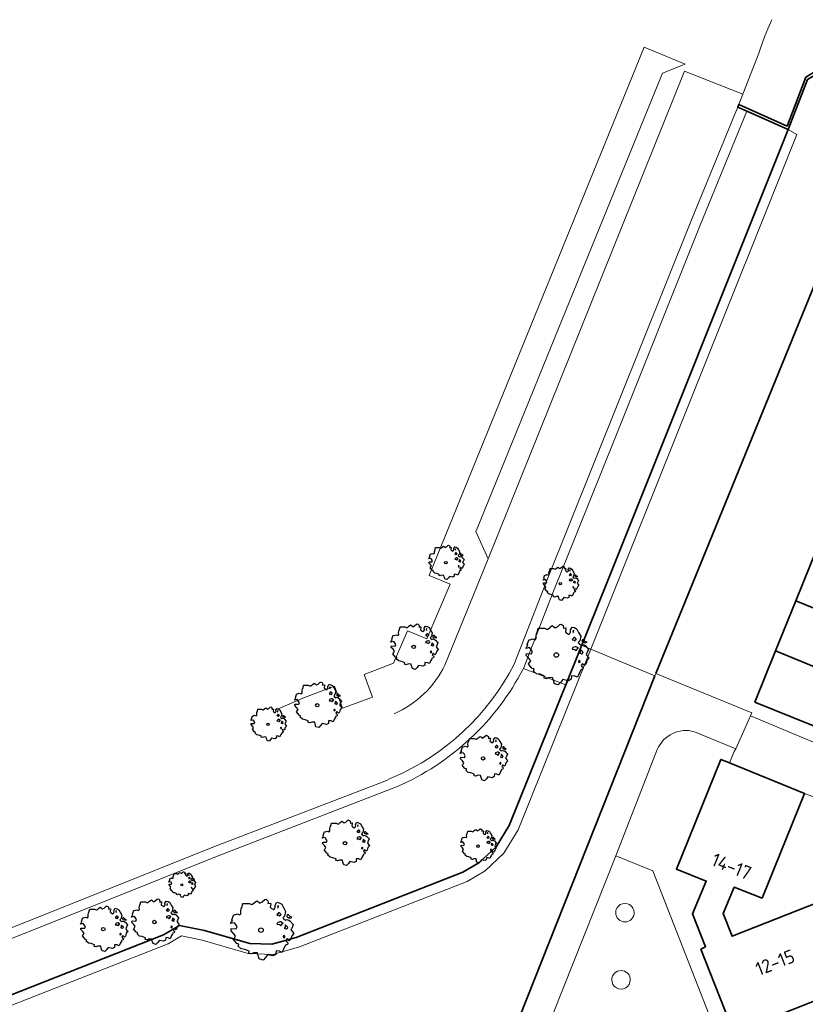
# Model space of a CAD drawing. Header units: metres. Extents: x 152391 to 157968, y 462336 to 467280.
# Tile 137 of 256: x 154366 to 154445, y 464732 to 464830. Entities that reach past the tile are written whole.
import ezdxf
from ezdxf.enums import TextEntityAlignment as Align

# ---------------------------------------------------------------- set-up
doc = ezdxf.new("R2010")
doc.units = ezdxf.units.M
doc.header["$LTSCALE"] = 0.75
doc.layers.get('0').update_dxf_attribs({"lineweight": 25})
for name, color, linetype, lineweight in [('B-GV-GR-BOOM-S', 252, 'Continuous', 25), ('B-WE-GK-BESCHOEIING-G', 251, 'GK-BESCHOEIING', 35), ('B-WE-GK-KADEMUUR-GV', 5, 'Continuous', 35), ('B-WE-GR-BEPLANTING_CULTUUR_HEESTERS-GV', 251, 'Continuous', 18), ('B-WE-OG-BEBOUWING-GV', 6, 'Continuous', 35), ('B-WE-OG-BEBOUWING-T18', 1, 'Continuous', 18), ('B-WE-OG-TERREIN_CULTUURSCHEIDING-GV', 251, 'Continuous', 18), ('B-WE-OG-WATER_SLOOT-GV', 251, 'Continuous', 18), ('B-WE-VH-VERHARDING_ASFALT-GV', 251, 'Continuous', 18), ('B-WE-VH-VERHARDING_BETONSTRAATSTEEN-GV', 251, 'Continuous', 18), ('B-WE-VH-VERHARDING_TEGEL-GV', 251, 'Continuous', 18)]:
    doc.layers.add(name, color=color, linetype=linetype, lineweight=lineweight)
doc.styles.add('NLCS-ISO-M750-T18', font='NLCS-ISO.ttf', dxfattribs={"height": 1.35})
doc.linetypes.add('GK-BESCHOEIING', pattern='A,30,-5,[1,NLCS.SHX,S=1,R=0,X=0,Y=0],-5', length=40)

# ---------------------------------------------------------------- blocks, each defined once
blk = doc.blocks.new('SGR-BOOM_21_30')
at = {"linetype": 'Continuous'}
for p, q in [((-1.133, 1.088), (-1.109, 1.187)), ((-1.121, 0.924), (-1.133, 1.088)), ((-1.109, 1.187), (-1.051, 1.335)), ((-1.051, 1.335), (-1.016, 1.499)), ((-1.016, 1.499), (-0.668, 1.499)), ((-0.668, 1.499), (-0.516, 1.433)), ((-0.516, 1.433), (-0.47, 1.45)), ((-0.47, 1.45), (-0.365, 1.548)), ((-0.365, 1.548), (-0.226, 1.647)), ((-0.226, 1.647), (-0.133, 1.581)), ((-0.133, 1.581), (-0.063, 1.515)), ((-0.063, 1.515), (0.065, 1.581)), ((0.065, 1.581), (0.205, 1.712)), ((0.205, 1.712), (0.263, 1.729)), ((0.263, 1.729), (0.333, 1.696)), ((0.333, 1.696), (0.391, 1.647)), ((0.402, 1.532), (0.379, 1.499)), ((0.379, 1.499), (0.53, 1.515)), ((0.391, 1.647), (0.402, 1.532)), ((0.542, 1.483), (0.507, 1.285)), ((0.507, 1.285), (0.565, 1.236)), ((0.53, 1.515), (0.542, 1.483)), ((0.565, 1.236), (0.693, 1.154)), ((0.693, 1.154), (0.751, 1.203)), ((0.751, 1.203), (0.798, 1.285)), ((0.786, 1.4), (0.891, 1.565)), ((0.798, 1.285), (0.786, 1.4)), ((0.891, 1.565), (1.019, 1.532)), ((0.972, 1.368), (0.926, 1.335)), ((0.926, 1.335), (0.949, 1.253)), ((0.949, 1.253), (0.961, 1.236)), ((0.961, 1.269), (0.972, 1.368)), ((1.019, 1.532), (1.158, 1.45)), ((1.158, 1.45), (1.251, 1.269)), ((1.251, 1.269), (1.379, 1.055)), ((1.379, 1.055), (1.321, 0.793)), ((-1.703, 0.365), (-1.656, 0.48)), ((-1.493, 0.415), (-1.703, 0.365)), ((-1.679, -0.029), (-1.668, 0.086)), ((-1.668, 0.086), (-1.389, 0.07)), ((-1.656, 0.48), (-1.598, 0.53)), ((-1.633, 0.579), (-1.528, 0.875)), ((-1.598, 0.53), (-1.633, 0.579)), ((-1.528, 0.875), (-1.458, 0.858)), ((-1.423, 0.333), (-1.493, 0.415)), ((-1.458, 0.858), (-1.342, 0.908)), ((-1.33, 0.185), (-1.423, 0.333)), ((-1.389, 0.07), (-1.33, 0.185)), ((-1.342, 0.908), (-1.179, 0.858)), ((-1.179, 0.858), (-1.121, 0.924)), ((0.937, 0.908), (0.891, 0.875)), ((0.891, 0.875), (0.926, 0.825)), ((0.926, 0.415), (0.891, 0.333)), ((0.891, 0.333), (1.03, 0.316)), ((0.926, 0.825), (0.984, 0.842)), ((1.054, 0.464), (0.926, 0.415)), ((0.972, 0.973), (0.937, 0.908)), ((1.03, 0.973), (0.972, 0.973)), ((0.984, 0.842), (1.03, 0.776)), ((1.077, 0.94), (1.03, 0.973)), ((1.03, 0.776), (1.077, 0.842)), ((1.03, 0.316), (1.112, 0.251)), ((1.112, 0.464), (1.054, 0.464)), ((1.124, 0.875), (1.077, 0.94)), ((1.077, 0.842), (1.124, 0.875)), ((1.217, 0.398), (1.112, 0.464)), ((1.112, 0.251), (1.205, 0.365)), ((1.205, 0.365), (1.24, 0.415)), ((1.321, 0.793), (1.228, 0.694)), ((1.228, 0.694), (1.275, 0.628)), ((1.275, 0.628), (1.379, 0.563)), ((1.344, 0.185), (1.31, 0.103)), ((1.434, 0.049), (1.31, 0.103)), ((1.356, 0.3), (1.344, 0.234)), ((1.344, 0.234), (1.344, 0.185)), ((1.426, 0.234), (1.356, 0.3)), ((1.379, 0.563), (1.438, 0.595)), ((1.472, 0.201), (1.426, 0.234)), ((1.434, 0.049), (1.507, 0.136)), ((1.472, 0.858), (1.438, 0.809)), ((1.438, 0.809), (1.461, 0.743)), ((1.438, 0.595), (1.565, 0.563)), ((1.461, 0.743), (1.531, 0.694)), ((1.542, 0.858), (1.472, 0.858)), ((1.507, 0.136), (1.472, 0.201)), ((1.531, 0.727), (1.635, 0.678)), ((1.531, 0.694), (1.542, 0.727)), ((1.624, 0.76), (1.542, 0.858)), ((1.565, 0.563), (1.635, 0.513)), ((1.728, 0.71), (1.624, 0.76)), ((1.635, 0.678), (1.728, 0.71)), ((1.635, 0.513), (1.81, 0.316)), ((1.717, 0.103), (1.67, 0.037)), ((1.67, 0.037), (1.763, -0.094)), ((1.81, 0.316), (1.717, 0.103)), ((-1.54, -0.177), (-1.679, -0.029)), ((-1.551, -0.505), (-1.493, -0.423)), ((-1.354, -0.752), (-1.551, -0.505)), ((-1.435, -0.324), (-1.54, -0.177)), ((-1.493, -0.423), (-1.435, -0.324)), ((-1.249, -0.784), (-1.354, -0.752)), ((-1.272, -0.899), (-1.249, -0.784)), ((-1.109, -1.047), (-1.272, -0.899)), ((1.286, -0.292), (1.24, -0.357)), ((1.24, -0.357), (1.251, -0.423)), ((1.263, -0.423), (1.333, -0.407)), ((1.333, -0.341), (1.286, -0.292)), ((1.356, -0.883), (1.286, -1.014)), ((1.333, -0.407), (1.333, -0.341)), ((1.368, -0.834), (1.356, -0.883)), ((1.484, -0.801), (1.368, -0.834)), ((1.461, -0.472), (1.391, -0.587)), ((1.391, -0.587), (1.426, -0.637)), ((1.426, -0.637), (1.496, -0.702)), ((1.577, -0.587), (1.461, -0.472)), ((1.496, -0.702), (1.484, -0.801)), ((1.658, -0.522), (1.577, -0.587)), ((1.682, -0.423), (1.658, -0.522)), ((1.717, -0.308), (1.682, -0.423)), ((1.845, -0.177), (1.717, -0.308)), ((1.763, -0.094), (1.845, -0.177)), ((-0.912, -1.08), (-1.109, -1.047)), ((-0.668, -1.179), (-0.912, -1.08)), ((-0.679, -1.294), (-0.668, -1.179)), ((-0.551, -1.326), (-0.679, -1.294)), ((-0.4, -1.261), (-0.551, -1.326)), ((-0.191, -1.277), (-0.4, -1.261)), ((-0.156, -1.425), (-0.191, -1.277)), ((-0.133, -1.491), (-0.156, -1.425)), ((-0.098, -1.606), (-0.133, -1.491)), ((0.112, -1.671), (-0.098, -1.606)), ((0.251, -1.524), (0.112, -1.671)), ((0.356, -1.376), (0.251, -1.524)), ((0.682, -1.441), (0.356, -1.376)), ((0.833, -1.359), (0.682, -1.441)), ((0.844, -1.162), (0.833, -1.359)), ((1.03, -1.179), (0.844, -1.162)), ((1.182, -1.244), (1.03, -1.179)), ((1.286, -1.014), (1.182, -1.244))]:
    blk.add_line(p, q, dxfattribs=at)
blk.add_circle((0, 0), 0.126, dxfattribs=at)
blk = doc.blocks.new('SGR-BOOM_31_50')
at = {"linetype": 'Continuous'}
for p, q in [((-1.402, 1.78), (-1.355, 1.999)), ((-1.355, 1.999), (-0.89, 1.999)), ((-0.89, 1.999), (-0.688, 1.911)), ((-0.626, 1.933), (-0.487, 2.064)), ((-0.487, 2.064), (-0.301, 2.196)), ((-0.301, 2.196), (-0.177, 2.108)), ((-0.177, 2.108), (-0.084, 2.02)), ((-0.084, 2.02), (0.087, 2.108)), ((0.087, 2.108), (0.273, 2.283)), ((0.273, 2.283), (0.351, 2.305)), ((0.351, 2.305), (0.444, 2.261)), ((0.444, 2.261), (0.521, 2.196)), ((0.537, 2.042), (0.506, 1.999)), ((0.506, 1.999), (0.707, 2.02)), ((0.521, 2.196), (0.537, 2.042)), ((0.723, 1.977), (0.676, 1.714)), ((0.707, 2.02), (0.723, 1.977)), ((1.048, 1.867), (1.188, 2.086)), ((1.188, 2.086), (1.358, 2.042)), ((1.358, 2.042), (1.545, 1.933)), ((-2.177, 0.772), (-2.038, 1.166)), ((-2.038, 1.166), (-1.944, 1.144)), ((-1.944, 1.144), (-1.789, 1.21)), ((-1.789, 1.21), (-1.572, 1.144)), ((-1.572, 1.144), (-1.495, 1.232)), ((-1.51, 1.451), (-1.479, 1.582)), ((-1.495, 1.232), (-1.51, 1.451)), ((-1.479, 1.582), (-1.402, 1.78)), ((-0.688, 1.911), (-0.626, 1.933)), ((0.676, 1.714), (0.754, 1.648)), ((0.754, 1.648), (0.924, 1.539)), ((0.924, 1.539), (1.002, 1.604)), ((1.002, 1.604), (1.064, 1.714)), ((1.064, 1.714), (1.048, 1.867)), ((1.25, 1.21), (1.188, 1.166)), ((1.188, 1.166), (1.234, 1.101)), ((1.296, 1.823), (1.234, 1.78)), ((1.234, 1.78), (1.265, 1.67)), ((1.234, 1.101), (1.312, 1.122)), ((1.296, 1.298), (1.25, 1.21)), ((1.265, 1.67), (1.281, 1.648)), ((1.281, 1.692), (1.296, 1.823)), ((1.374, 1.298), (1.296, 1.298)), ((1.312, 1.122), (1.374, 1.035)), ((1.436, 1.254), (1.374, 1.298)), ((1.374, 1.035), (1.436, 1.122)), ((1.498, 1.166), (1.436, 1.254)), ((1.436, 1.122), (1.498, 1.166)), ((1.545, 1.933), (1.669, 1.692)), ((1.762, 1.057), (1.638, 0.925)), ((1.669, 1.692), (1.839, 1.407)), ((1.839, 1.407), (1.762, 1.057)), ((1.963, 1.144), (1.917, 1.079)), ((1.917, 1.079), (1.948, 0.991)), ((1.948, 0.991), (2.041, 0.925)), ((2.056, 1.144), (1.963, 1.144)), ((2.165, 1.013), (2.056, 1.144)), ((2.304, 0.947), (2.165, 1.013)), ((-2.27, 0.487), (-2.208, 0.641)), ((-1.991, 0.553), (-2.27, 0.487)), ((-2.239, -0.038), (-2.224, 0.115)), ((-2.224, 0.115), (-1.851, 0.093)), ((-2.208, 0.641), (-2.131, 0.706)), ((-2.131, 0.706), (-2.177, 0.772)), ((-1.898, 0.444), (-1.991, 0.553)), ((-1.774, 0.246), (-1.898, 0.444)), ((-1.851, 0.093), (-1.774, 0.246)), ((1.234, 0.553), (1.188, 0.444)), ((1.188, 0.444), (1.374, 0.422)), ((1.405, 0.619), (1.234, 0.553)), ((1.374, 0.422), (1.483, 0.334)), ((1.483, 0.619), (1.405, 0.619)), ((1.622, 0.531), (1.483, 0.619)), ((1.483, 0.334), (1.607, 0.487)), ((1.607, 0.487), (1.653, 0.553)), ((1.638, 0.925), (1.7, 0.838)), ((1.7, 0.838), (1.839, 0.75)), ((1.793, 0.246), (1.746, 0.137)), ((1.911, 0.065), (1.746, 0.137)), ((1.808, 0.4), (1.793, 0.312)), ((1.793, 0.312), (1.793, 0.246)), ((1.901, 0.312), (1.808, 0.4)), ((1.839, 0.75), (1.917, 0.794)), ((1.963, 0.268), (1.901, 0.312)), ((1.911, 0.065), (2.01, 0.181)), ((1.917, 0.794), (2.087, 0.75)), ((2.01, 0.181), (1.963, 0.268)), ((2.041, 0.969), (2.18, 0.903)), ((2.041, 0.925), (2.056, 0.969)), ((2.087, 0.75), (2.18, 0.684)), ((2.18, 0.903), (2.304, 0.947)), ((2.18, 0.684), (2.413, 0.422)), ((2.289, 0.137), (2.227, 0.049)), ((2.227, 0.049), (2.351, -0.126)), ((2.413, 0.422), (2.289, 0.137)), ((-2.053, -0.235), (-2.239, -0.038)), ((-2.069, -0.673), (-1.991, -0.564)), ((-1.805, -1.002), (-2.069, -0.673)), ((-1.913, -0.433), (-2.053, -0.235)), ((-1.991, -0.564), (-1.913, -0.433)), ((1.715, -0.389), (1.653, -0.476)), ((1.653, -0.476), (1.669, -0.564)), ((1.684, -0.564), (1.777, -0.542)), ((1.777, -0.454), (1.715, -0.389)), ((1.777, -0.542), (1.777, -0.454)), ((1.948, -0.63), (1.855, -0.783)), ((1.855, -0.783), (1.901, -0.849)), ((1.901, -0.849), (1.994, -0.936)), ((2.103, -0.783), (1.948, -0.63)), ((1.994, -0.936), (1.979, -1.068)), ((2.211, -0.695), (2.103, -0.783)), ((2.242, -0.564), (2.211, -0.695)), ((2.289, -0.411), (2.242, -0.564)), ((2.459, -0.235), (2.289, -0.411)), ((2.351, -0.126), (2.459, -0.235)), ((-1.665, -1.046), (-1.805, -1.002)), ((-1.696, -1.199), (-1.665, -1.046)), ((-1.479, -1.396), (-1.696, -1.199)), ((-1.216, -1.44), (-1.479, -1.396)), ((-0.89, -1.571), (-1.216, -1.44)), ((-0.906, -1.725), (-0.89, -1.571)), ((-0.735, -1.769), (-0.906, -1.725)), ((-0.533, -1.681), (-0.735, -1.769)), ((-0.254, -1.703), (-0.533, -1.681)), ((-0.208, -1.9), (-0.254, -1.703)), ((-0.177, -1.988), (-0.208, -1.9)), ((0.475, -1.834), (0.335, -2.031)), ((0.909, -1.922), (0.475, -1.834)), ((1.11, -1.812), (0.909, -1.922)), ((1.126, -1.55), (1.11, -1.812)), ((1.374, -1.571), (1.126, -1.55)), ((1.576, -1.659), (1.374, -1.571)), ((1.715, -1.352), (1.576, -1.659)), ((1.808, -1.177), (1.715, -1.352)), ((1.824, -1.112), (1.808, -1.177)), ((1.979, -1.068), (1.824, -1.112)), ((-0.13, -2.141), (-0.177, -1.988)), ((0.149, -2.229), (-0.13, -2.141)), ((0.335, -2.031), (0.149, -2.229))]:
    blk.add_line(p, q, dxfattribs=at)
blk.add_circle((0, 0), 0.169, dxfattribs=at)
blk = doc.blocks.new('SGR-BOOM_50_100')
at = {"linetype": 'Continuous'}
for p, q in [((0.116, 2.811), (0.364, 3.044)), ((0.364, 3.044), (0.467, 3.074)), ((0.467, 3.074), (0.591, 3.015)), ((0.591, 3.015), (0.695, 2.928)), ((-2.014, 1.935), (-1.972, 2.11)), ((-1.972, 2.11), (-1.869, 2.373)), ((-1.869, 2.373), (-1.807, 2.665)), ((-1.807, 2.665), (-1.187, 2.665)), ((-1.187, 2.665), (-0.918, 2.548)), ((-0.918, 2.548), (-0.835, 2.577)), ((-0.835, 2.577), (-0.649, 2.752)), ((-0.649, 2.752), (-0.401, 2.928)), ((-0.401, 2.928), (-0.236, 2.811)), ((-0.236, 2.811), (-0.112, 2.694)), ((-0.112, 2.694), (0.116, 2.811)), ((0.715, 2.723), (0.674, 2.665)), ((0.674, 2.665), (0.943, 2.694)), ((0.695, 2.928), (0.715, 2.723)), ((0.964, 2.636), (0.902, 2.285)), ((0.902, 2.285), (1.005, 2.198)), ((0.943, 2.694), (0.964, 2.636)), ((1.005, 2.198), (1.232, 2.052)), ((1.232, 2.052), (1.336, 2.139)), ((1.336, 2.139), (1.418, 2.285)), ((1.398, 2.49), (1.584, 2.782)), ((1.418, 2.285), (1.398, 2.49)), ((1.584, 2.782), (1.811, 2.723)), ((1.729, 2.431), (1.646, 2.373)), ((1.646, 2.373), (1.687, 2.227)), ((1.687, 2.227), (1.708, 2.198)), ((1.708, 2.256), (1.729, 2.431)), ((1.811, 2.723), (2.059, 2.577)), ((2.059, 2.577), (2.225, 2.256)), ((2.225, 2.256), (2.452, 1.876)), ((-2.903, 1.029), (-2.717, 1.555)), ((-2.841, 0.942), (-2.903, 1.029)), ((-2.717, 1.555), (-2.593, 1.526)), ((-2.593, 1.526), (-2.386, 1.613)), ((-2.386, 1.613), (-2.096, 1.526)), ((-2.096, 1.526), (-1.993, 1.643)), ((-1.993, 1.643), (-2.014, 1.935)), ((1.667, 1.613), (1.584, 1.555)), ((1.584, 1.555), (1.646, 1.467)), ((1.646, 1.467), (1.749, 1.497)), ((1.729, 1.73), (1.667, 1.613)), ((1.832, 1.73), (1.729, 1.73)), ((1.749, 1.497), (1.832, 1.38)), ((1.915, 1.672), (1.832, 1.73)), ((1.832, 1.38), (1.915, 1.497)), ((1.997, 1.555), (1.915, 1.672)), ((1.915, 1.497), (1.997, 1.555)), ((2.349, 1.409), (2.183, 1.234)), ((2.183, 1.234), (2.266, 1.117)), ((2.266, 1.117), (2.452, 1)), ((2.452, 1.876), (2.349, 1.409)), ((2.452, 1), (2.556, 1.059)), ((2.618, 1.526), (2.556, 1.438)), ((2.556, 1.438), (2.597, 1.321)), ((2.556, 1.059), (2.783, 1)), ((2.597, 1.321), (2.721, 1.234)), ((2.742, 1.526), (2.618, 1.526)), ((2.721, 1.292), (2.907, 1.205)), ((2.721, 1.234), (2.742, 1.292)), ((2.886, 1.351), (2.742, 1.526)), ((2.783, 1), (2.907, 0.913)), ((3.072, 1.263), (2.886, 1.351)), ((2.907, 1.205), (3.072, 1.263)), ((-3.027, 0.65), (-2.944, 0.854)), ((-2.655, 0.737), (-3.027, 0.65)), ((-2.985, -0.051), (-2.965, 0.153)), ((-2.965, 0.153), (-2.469, 0.124)), ((-2.944, 0.854), (-2.841, 0.942)), ((-2.531, 0.591), (-2.655, 0.737)), ((-2.365, 0.329), (-2.531, 0.591)), ((-2.469, 0.124), (-2.365, 0.329)), ((1.646, 0.737), (1.584, 0.591)), ((1.584, 0.591), (1.832, 0.562)), ((1.873, 0.825), (1.646, 0.737)), ((1.832, 0.562), (1.977, 0.445)), ((1.977, 0.825), (1.873, 0.825)), ((2.163, 0.708), (1.977, 0.825)), ((1.977, 0.445), (2.142, 0.65)), ((2.142, 0.65), (2.204, 0.737)), ((2.39, 0.329), (2.328, 0.183)), ((2.549, 0.087), (2.328, 0.183)), ((2.411, 0.533), (2.39, 0.416)), ((2.39, 0.416), (2.39, 0.329)), ((2.535, 0.416), (2.411, 0.533)), ((2.618, 0.358), (2.535, 0.416)), ((2.549, 0.087), (2.68, 0.241)), ((2.68, 0.241), (2.618, 0.358)), ((2.907, 0.913), (3.217, 0.562)), ((3.052, 0.183), (2.969, 0.066)), ((2.969, 0.066), (3.135, -0.168)), ((3.217, 0.562), (3.052, 0.183)), ((-2.737, -0.314), (-2.985, -0.051)), ((-2.758, -0.898), (-2.655, -0.752)), ((-2.407, -1.336), (-2.758, -0.898)), ((-2.551, -0.577), (-2.737, -0.314)), ((-2.655, -0.752), (-2.551, -0.577)), ((2.287, -0.518), (2.204, -0.635)), ((2.204, -0.635), (2.225, -0.752)), ((2.245, -0.752), (2.37, -0.723)), ((2.37, -0.606), (2.287, -0.518)), ((2.37, -0.723), (2.37, -0.606)), ((2.597, -0.84), (2.473, -1.044)), ((2.804, -1.044), (2.597, -0.84)), ((2.948, -0.927), (2.804, -1.044)), ((2.99, -0.752), (2.948, -0.927)), ((3.052, -0.548), (2.99, -0.752)), ((3.279, -0.314), (3.052, -0.548)), ((3.135, -0.168), (3.279, -0.314)), ((-2.22, -1.394), (-2.407, -1.336)), ((-2.262, -1.599), (-2.22, -1.394)), ((-1.972, -1.862), (-2.262, -1.599)), ((-1.621, -1.92), (-1.972, -1.862)), ((-1.187, -2.095), (-1.621, -1.92)), ((2.287, -1.803), (2.101, -2.212)), ((2.411, -1.57), (2.287, -1.803)), ((2.432, -1.482), (2.411, -1.57)), ((2.638, -1.424), (2.432, -1.482)), ((2.473, -1.044), (2.535, -1.132)), ((2.535, -1.132), (2.659, -1.248)), ((2.659, -1.248), (2.638, -1.424)), ((-1.207, -2.3), (-1.187, -2.095)), ((-0.98, -2.358), (-1.207, -2.3)), ((-0.711, -2.241), (-0.98, -2.358)), ((-0.339, -2.271), (-0.711, -2.241)), ((-0.277, -2.533), (-0.339, -2.271)), ((-0.236, -2.65), (-0.277, -2.533)), ((-0.174, -2.855), (-0.236, -2.65)), ((0.199, -2.971), (-0.174, -2.855)), ((0.447, -2.709), (0.199, -2.971)), ((0.633, -2.446), (0.447, -2.709)), ((1.212, -2.563), (0.633, -2.446)), ((1.48, -2.417), (1.212, -2.563)), ((1.501, -2.066), (1.48, -2.417)), ((1.832, -2.095), (1.501, -2.066)), ((2.101, -2.212), (1.832, -2.095))]:
    blk.add_line(p, q, dxfattribs=at)
blk.add_circle((0, 0), 0.225, dxfattribs=at)
blk = doc.blocks.new('SGR-BOOM_0_20')
at = {"linetype": 'Continuous'}
for p, q in [((-0.832, 0.89), (-0.788, 1.001)), ((-0.788, 1.001), (-0.762, 1.124)), ((-0.762, 1.124), (-0.501, 1.124)), ((-0.501, 1.124), (-0.387, 1.075)), ((-0.387, 1.075), (-0.352, 1.087)), ((-0.352, 1.087), (-0.274, 1.161)), ((-0.274, 1.161), (-0.169, 1.235)), ((-0.169, 1.235), (-0.099, 1.186)), ((-0.099, 1.186), (-0.047, 1.137)), ((-0.047, 1.137), (0.049, 1.186)), ((0.049, 1.186), (0.154, 1.284)), ((0.154, 1.284), (0.197, 1.297)), ((0.197, 1.297), (0.25, 1.272)), ((0.25, 1.272), (0.293, 1.235)), ((0.302, 1.149), (0.284, 1.124)), ((0.284, 1.124), (0.398, 1.137)), ((0.293, 1.235), (0.302, 1.149)), ((0.407, 1.112), (0.38, 0.964)), ((0.398, 1.137), (0.407, 1.112)), ((0.59, 1.05), (0.668, 1.173)), ((0.598, 0.964), (0.59, 1.05)), ((0.668, 1.173), (0.764, 1.149)), ((0.729, 1.026), (0.694, 1.001)), ((0.694, 1.001), (0.712, 0.939)), ((0.721, 0.952), (0.729, 1.026)), ((0.764, 1.149), (0.869, 1.087)), ((0.869, 1.087), (0.939, 0.952)), ((-1.277, 0.274), (-1.242, 0.36)), ((-1.12, 0.311), (-1.277, 0.274)), ((-1.259, -0.022), (-1.251, 0.065)), ((-1.251, 0.065), (-1.041, 0.052)), ((-1.242, 0.36), (-1.198, 0.397)), ((-1.225, 0.434), (-1.146, 0.656)), ((-1.198, 0.397), (-1.225, 0.434)), ((-1.146, 0.656), (-1.094, 0.644)), ((-1.068, 0.249), (-1.12, 0.311)), ((-1.094, 0.644), (-1.007, 0.681)), ((-0.998, 0.139), (-1.068, 0.249)), ((-1.041, 0.052), (-0.998, 0.139)), ((-1.007, 0.681), (-0.884, 0.644)), ((-0.884, 0.644), (-0.841, 0.693)), ((-0.85, 0.816), (-0.832, 0.89)), ((-0.841, 0.693), (-0.85, 0.816)), ((0.38, 0.964), (0.424, 0.927)), ((0.424, 0.927), (0.52, 0.865)), ((0.52, 0.865), (0.564, 0.902)), ((0.564, 0.902), (0.598, 0.964)), ((0.703, 0.681), (0.668, 0.656)), ((0.668, 0.656), (0.694, 0.619)), ((0.694, 0.311), (0.668, 0.249)), ((0.668, 0.249), (0.773, 0.237)), ((0.694, 0.619), (0.738, 0.631)), ((0.79, 0.348), (0.694, 0.311)), ((0.729, 0.73), (0.703, 0.681)), ((0.712, 0.939), (0.721, 0.927)), ((0.773, 0.73), (0.729, 0.73)), ((0.738, 0.631), (0.773, 0.582)), ((0.808, 0.705), (0.773, 0.73)), ((0.773, 0.582), (0.808, 0.631)), ((0.773, 0.237), (0.834, 0.188)), ((0.834, 0.348), (0.79, 0.348)), ((0.843, 0.656), (0.808, 0.705)), ((0.808, 0.631), (0.843, 0.656)), ((0.912, 0.299), (0.834, 0.348)), ((0.834, 0.188), (0.904, 0.274)), ((0.904, 0.274), (0.93, 0.311)), ((0.991, 0.594), (0.921, 0.521)), ((0.921, 0.521), (0.956, 0.471)), ((0.939, 0.952), (1.035, 0.792)), ((0.956, 0.471), (1.035, 0.422)), ((1.008, 0.139), (0.982, 0.077)), ((1.075, 0.037), (0.982, 0.077)), ((1.035, 0.792), (0.991, 0.594)), ((1.017, 0.225), (1.008, 0.176)), ((1.008, 0.176), (1.008, 0.139)), ((1.069, 0.176), (1.017, 0.225)), ((1.035, 0.422), (1.078, 0.447)), ((1.104, 0.151), (1.069, 0.176)), ((1.075, 0.037), (1.13, 0.102)), ((1.104, 0.644), (1.078, 0.607)), ((1.078, 0.607), (1.096, 0.557)), ((1.078, 0.447), (1.174, 0.422)), ((1.096, 0.557), (1.148, 0.521)), ((1.157, 0.644), (1.104, 0.644)), ((1.13, 0.102), (1.104, 0.151)), ((1.148, 0.545), (1.226, 0.508)), ((1.148, 0.521), (1.157, 0.545)), ((1.218, 0.57), (1.157, 0.644)), ((1.174, 0.422), (1.226, 0.385)), ((1.296, 0.533), (1.218, 0.57)), ((1.226, 0.508), (1.296, 0.533)), ((1.226, 0.385), (1.357, 0.237)), ((1.287, 0.077), (1.253, 0.028)), ((1.253, 0.028), (1.322, -0.071)), ((1.357, 0.237), (1.287, 0.077)), ((-1.155, -0.132), (-1.259, -0.022)), ((-1.164, -0.379), (-1.12, -0.317)), ((-1.015, -0.564), (-1.164, -0.379)), ((-1.076, -0.243), (-1.155, -0.132)), ((-1.12, -0.317), (-1.076, -0.243)), ((-0.937, -0.588), (-1.015, -0.564)), ((-0.954, -0.675), (-0.937, -0.588)), ((-0.832, -0.785), (-0.954, -0.675)), ((-0.684, -0.81), (-0.832, -0.785)), ((-0.501, -0.884), (-0.684, -0.81)), ((-0.509, -0.97), (-0.501, -0.884)), ((-0.413, -0.995), (-0.509, -0.97)), ((-0.3, -0.946), (-0.413, -0.995)), ((-0.143, -0.958), (-0.3, -0.946)), ((-0.117, -1.069), (-0.143, -0.958)), ((0.633, -0.872), (0.625, -1.019)), ((0.773, -0.884), (0.633, -0.872)), ((0.886, -0.933), (0.773, -0.884)), ((0.965, -0.761), (0.886, -0.933)), ((0.965, -0.219), (0.93, -0.268)), ((0.93, -0.268), (0.939, -0.317)), ((0.947, -0.317), (1, -0.305)), ((1, -0.256), (0.965, -0.219)), ((1.017, -0.662), (0.965, -0.761)), ((1, -0.305), (1, -0.256)), ((1.026, -0.625), (1.017, -0.662)), ((1.113, -0.601), (1.026, -0.625)), ((1.096, -0.354), (1.043, -0.44)), ((1.043, -0.44), (1.069, -0.477)), ((1.069, -0.477), (1.122, -0.527)), ((1.183, -0.44), (1.096, -0.354)), ((1.122, -0.527), (1.113, -0.601)), ((1.244, -0.391), (1.183, -0.44)), ((1.261, -0.317), (1.244, -0.391)), ((1.287, -0.231), (1.261, -0.317)), ((1.383, -0.132), (1.287, -0.231)), ((1.322, -0.071), (1.383, -0.132)), ((-0.099, -1.118), (-0.117, -1.069)), ((-0.073, -1.204), (-0.099, -1.118)), ((0.084, -1.254), (-0.073, -1.204)), ((0.188, -1.143), (0.084, -1.254)), ((0.267, -1.032), (0.188, -1.143)), ((0.511, -1.081), (0.267, -1.032)), ((0.625, -1.019), (0.511, -1.081))]:
    blk.add_line(p, q, dxfattribs=at)
blk.add_circle((0, 0), 0.0948, dxfattribs=at)

msp = doc.modelspace()

# ---------------------------------------------------------------- linework, layer by layer
at = {"layer": 'B-WE-GK-BESCHOEIING-G'}
for points in [[(154429.813, 464765.146), (154453.636, 464823.549)], [(154329.672, 464719.007), (154380.801, 464739.127), (154382.385, 464740.079), (154384.883, 464739.581), (154389.381, 464738.284), (154391.566, 464738.199), (154393.997, 464738.882), (154410.605, 464745.363), (154412.199, 464746.299), (154413.899, 464747.898), (154415.195, 464750.03), (154425.024, 464774.421), (154442.976, 464819.313)], [(154414.709, 464727.098), (154429.71, 464764.918)]]:
    msp.add_lwpolyline(points, dxfattribs=at)
at = {"layer": 'B-WE-GK-KADEMUUR-GV'}
msp.add_lwpolyline([(154438.871, 464821.134), (154442.976, 464819.313), (154444.922, 464824.298), (154446.157, 464825.073), (154446.789, 464825.469), (154447.634, 464825.999), (154453.636, 464823.549), (154457.928, 464821.797), (154458.04, 464822.074), (154447.605, 464826.334), (154446.661, 464825.743), (154446.027, 464825.346), (154444.752, 464824.547), (154442.875, 464819.669), (154438.071, 464821.817), (154437.957, 464821.539)], close=True, dxfattribs=at)
at = {"layer": 'B-WE-GR-BEPLANTING_CULTUUR_HEESTERS-GV'}
for points in [[(154427.658, 464741.341, 1.001082), (154425.81, 464741.341)], [(154425.81, 464741.341, 1), (154427.658, 464741.341)], [(154427.268, 464734.661, 0.999459), (154425.419, 464734.661)], [(154425.419, 464734.661, 1.000541), (154427.268, 464734.661)]]:
    msp.add_lwpolyline(points, format="xyb", dxfattribs=at)
at = {"layer": 'B-WE-OG-BEBOUWING-GV'}
for points in [[(154453.194, 464768.53), (154455.273, 464773.672), (154445.843, 464777.556), (154443.757, 464772.399)], [(154453.194, 464768.53), (154443.757, 464772.399), (154441.737, 464767.406), (154451.178, 464763.544)], [(154451.178, 464763.544), (154441.737, 464767.406), (154439.68, 464762.32), (154449.136, 464758.494)], [(154449.283, 464743.678), (154437.396, 464738.993), (154436.5, 464741.26), (154437.6, 464743.88), (154440.381, 464742.8), (154444.62, 464753.22), (154437.134, 464756.25), (154436.27, 464756.6), (154431.851, 464745.69), (154434.82, 464744.49), (154433.46, 464741.22), (154434.765, 464737.955), (154434.29, 464737.7), (154437.571, 464729.39), (154452.837, 464735.407), (154449.533, 464743.777)]]:
    msp.add_lwpolyline(points, close=True, dxfattribs=at)
at = {"layer": 'B-WE-OG-TERREIN_CULTUURSCHEIDING-GV'}
for points in [[(154416.627, 464765.67), (154419.501, 464773.035), (154425.836, 464788.8), (154434.221, 464809.79), (154438.871, 464821.134), (154437.957, 464821.539), (154437.669, 464820.836), (154433.294, 464810.165), (154418.9, 464774.246), (154415.714, 464766.082)], [(154374.45, 464743.362), (154321.609, 464722.269), (154321.978, 464721.339), (154374.821, 464742.433), (154386.067, 464746.922), (154404.001, 464753.878)], [(154402.651, 464754.379), (154385.702, 464747.853), (154374.45, 464743.362)], [(154427.998, 464719.152), (154426.991, 464718.784), (154426.21, 464718.498), (154425.277, 464718.157), (154426.466, 464715.34), (154439.315, 464720.471), (154429.514, 464745.499), (154425.831, 464747.014), (154417.468, 464725.965), (154420.641, 464724.662), (154421.081, 464725.766), (154421.448, 464726.687), (154421.777, 464727.511)]]:
    msp.add_lwpolyline(points, dxfattribs=at)
for points in [[(154415.714, 464766.082, -0.173243), (154403.605, 464754.796)], [(154404.001, 464753.878, 0.173805), (154416.627, 464765.67)], [(154403.605, 464754.796, -0.01122), (154402.651, 464754.379)], [(154425.81, 464741.341, -1.001082), (154427.658, 464741.341)], [(154427.658, 464741.341, -1), (154425.81, 464741.341)], [(154425.419, 464734.661, -0.999459), (154427.268, 464734.661)], [(154427.268, 464734.661, -1.000541), (154425.419, 464734.661)]]:
    msp.add_lwpolyline(points, format="xyb", dxfattribs=at)
at = {"layer": 'B-WE-OG-WATER_SLOOT-GV'}
for points in [[(154429.71, 464764.918), (154429.813, 464765.146), (154453.636, 464823.549), (154447.634, 464825.999), (154446.789, 464825.469), (154446.157, 464825.073), (154444.922, 464824.298), (154442.976, 464819.313), (154443.855, 464818.817), (154423.345, 464767.577)], [(154416.627, 464765.67), (154420.832, 464764.019), (154422.421, 464767.963), (154425.024, 464774.421), (154442.976, 464819.313), (154438.871, 464821.134), (154434.221, 464809.79), (154425.836, 464788.8), (154419.501, 464773.035)], [(154442.976, 464819.313), (154425.024, 464774.421), (154422.421, 464767.963), (154423.345, 464767.577), (154443.855, 464818.817)]]:
    msp.add_lwpolyline(points, close=True, dxfattribs=at)
for points in [[(154324.459, 464715.979), (154381.242, 464738.226), (154382.568, 464739.022), (154384.649, 464738.607), (154389.219, 464737.29), (154391.686, 464737.194), (154394.319, 464737.934), (154411.037, 464744.458), (154412.802, 464745.494), (154414.684, 464747.264), (154416.093, 464749.582), (154423.345, 464767.577), (154422.421, 464767.963), (154420.832, 464764.019), (154415.195, 464750.03), (154413.899, 464747.898), (154412.199, 464746.299), (154410.605, 464745.363), (154393.997, 464738.882), (154391.566, 464738.199), (154389.381, 464738.284), (154384.883, 464739.581), (154382.385, 464740.079), (154380.801, 464739.127), (154329.672, 464719.007)], [(154412.054, 464720.42), (154414.709, 464727.098), (154429.71, 464764.918), (154423.345, 464767.577), (154416.093, 464749.582), (154414.684, 464747.264), (154412.802, 464745.494), (154411.037, 464744.458), (154394.319, 464737.934), (154391.686, 464737.194), (154389.219, 464737.29), (154384.649, 464738.607), (154382.568, 464739.022), (154381.242, 464738.226), (154324.459, 464715.979), (154325.617, 464713.073), (154326.247, 464711.494), (154327.405, 464708.588), (154378.348, 464728.571)], [(154420.832, 464764.019), (154416.627, 464765.67)], [(154404.001, 464753.878), (154386.067, 464746.922), (154374.821, 464742.433), (154321.978, 464721.339), (154323.729, 464716.926), (154329.493, 464719.198), (154329.672, 464719.007), (154380.801, 464739.127), (154382.385, 464740.079), (154384.883, 464739.581), (154389.381, 464738.284), (154391.566, 464738.199), (154393.997, 464738.882), (154410.605, 464745.363), (154412.199, 464746.299), (154413.899, 464747.898), (154415.195, 464750.03), (154420.832, 464764.019)]]:
    msp.add_lwpolyline(points, dxfattribs=at)
msp.add_lwpolyline([(154416.627, 464765.67, -0.173805), (154404.001, 464753.878)], format="xyb", dxfattribs=at)
at = {"layer": 'B-WE-VH-VERHARDING_ASFALT-GV'}
for points in [[(154415.714, 464766.082), (154418.9, 464774.246), (154433.294, 464810.165), (154437.669, 464820.836), (154437.957, 464821.539), (154438.071, 464821.817), (154438.473, 464822.845), (154432.653, 464825.12), (154413.119, 464776.574), (154408.806, 464765.982)], [(154321.609, 464722.269), (154374.45, 464743.362), (154385.702, 464747.853), (154402.651, 464754.379)]]:
    msp.add_lwpolyline(points, dxfattribs=at)
for points in [[(154403.605, 464754.796, 0.173243), (154415.714, 464766.082)], [(154408.806, 464765.982, -0.177805), (154403.761, 464761.151)], [(154402.651, 464754.379, 0.01122), (154403.605, 464754.796)]]:
    msp.add_lwpolyline(points, format="xyb", dxfattribs=at)
at = {"layer": 'B-WE-VH-VERHARDING_BETONSTRAATSTEEN-GV'}
for points in [[(154429.813, 464765.146), (154429.71, 464764.918), (154414.709, 464727.098), (154417.468, 464725.965), (154425.831, 464747.014), (154429.952, 464757.594)], [(154433.647, 464759.361), (154437.773, 464757.668), (154439.221, 464760.948), (154439.358, 464761.245), (154429.813, 464765.146)]]:
    msp.add_lwpolyline(points, dxfattribs=at)
msp.add_lwpolyline([(154429.952, 464757.594, -0.379269), (154433.647, 464759.361)], format="xyb", dxfattribs=at)
at = {"layer": 'B-WE-VH-VERHARDING_TEGEL-GV'}
for points in [[(154441.341, 464830.256), (154440.971, 464829.359), (154440.634, 464828.544), (154440.423, 464827.993), (154440.167, 464827.226), (154440.062, 464826.911), (154438.473, 464822.845), (154438.071, 464821.817), (154442.875, 464819.669), (154444.752, 464824.547), (154446.027, 464825.346), (154446.661, 464825.743), (154447.605, 464826.334), (154458.04, 464822.074), (154469.25, 464817.53), (154472.48, 464816.23), (154478.074, 464814.031), (154479.976, 464813.285), (154480.332, 464814.166), (154484.994, 464812.161)], [(154408.806, 464765.982), (154413.119, 464776.574), (154411.885, 464779.305), (154412.008, 464779.607), (154416.717, 464791.169), (154419.013, 464796.808), (154430.471, 464824.941), (154432.744, 464825.829), (154428.659, 464827.511), (154407.257, 464774.901), (154409.336, 464774.063), (154407.007, 464768.601), (154405.088, 464769.413), (154403.698, 464766.187), (154400.755, 464765.049), (154401.594, 464762.796), (154400.252, 464762.308), (154398.62, 464761.712), (154397.816, 464763.912), (154394.84, 464762.762), (154392.134, 464761.606)]]:
    msp.add_lwpolyline(points, dxfattribs=at)
msp.add_lwpolyline([(154403.761, 464761.151, 0.177805), (154408.806, 464765.982)], format="xyb", dxfattribs=at)
msp.add_lwpolyline([(154464.357, 464756.258), (154467.247, 464757.433), (154466.719, 464758.536), (154467.18, 464758.749), (154465.838, 464762.22), (154464.669, 464761.77), (154457.785, 464759.112), (154455.124, 464757.969), (154450.543, 464756.2), (154446.518, 464757.885), (154439.221, 464760.948), (154437.773, 464757.668), (154437.609, 464757.401), (154437.134, 464756.25), (154444.62, 464753.22), (154449.867, 464751.302), (154450.092, 464750.677), (154452.255, 464751.573), (154454.362, 464752.445), (154460.025, 464754.615), (154462.311, 464755.482)], close=True, dxfattribs=at)

# ---------------------------------------------------------------- block references
at = {"layer": 'B-GV-GR-BOOM-S', "transparency": 33554559}
for name, p in [('SGR-BOOM_21_30', (154408.9, 464776.2)), ('SGR-BOOM_21_30', (154420.3, 464774.1)), ('SGR-BOOM_31_50', (154405.7, 464767.8)), ('SGR-BOOM_50_100', (154419.9, 464767)), ('SGR-BOOM_31_50', (154396.1, 464762)), ('SGR-BOOM_21_30', (154391.2, 464760.1)), ('SGR-BOOM_31_50', (154412.612, 464756.702)), ('SGR-BOOM_31_50', (154398.862, 464748.26)), ('SGR-BOOM_21_30', (154412.098, 464747.969)), ('SGR-BOOM_0_20', (154382.608, 464744.118)), ('SGR-BOOM_31_50', (154379.884, 464740.413)), ('SGR-BOOM_50_100', (154390.5, 464739.6)), ('SGR-BOOM_31_50', (154374.8, 464739.7))]:
    msp.add_blockref(name, p, dxfattribs=at)

# ---------------------------------------------------------------- texts
at = {"layer": 'B-WE-OG-BEBOUWING-T18', "style": 'NLCS-ISO-M750-T18'}
for s, rotation, p in [('14-17', 337.8, (154437.346, 464745.954)), ('12-15', 21.5, (154441.684, 464736.384))]:
    msp.add_text(s, height=1.35, rotation=rotation, dxfattribs=at).set_placement(p, align=Align.MIDDLE)

doc.saveas('drawing.dxf')
